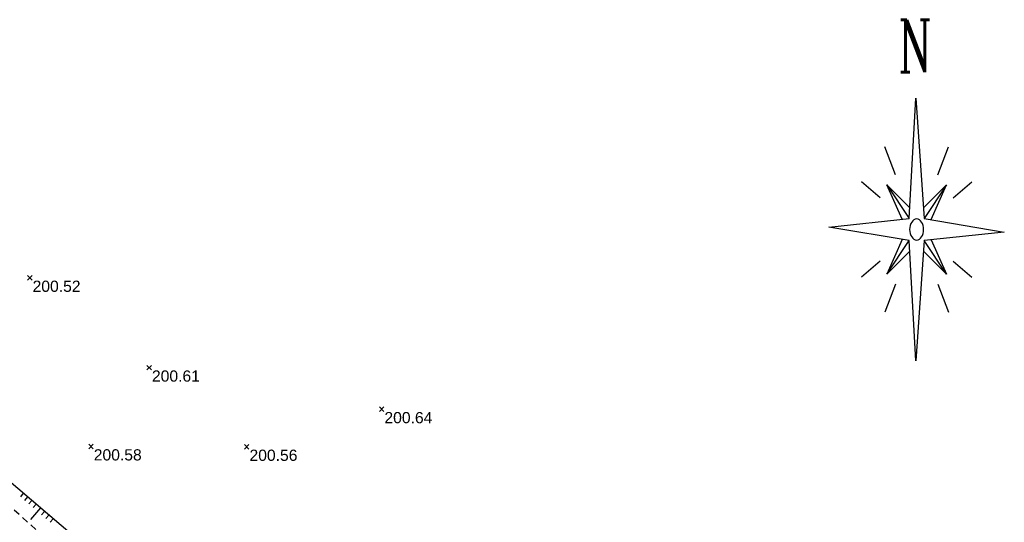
# Model space of a CAD drawing. Extents: x 1616800 to 1632437, y 2248456 to 2251974.
# Tile 97 of 256: x 1617568 to 1617656, y 2251787 to 2251832. Entities that reach past the tile are written whole.
import ezdxf
from ezdxf.enums import TextEntityAlignment as Align

# ---------------------------------------------------------------- set-up
doc = ezdxf.new("R2010")
doc.units = 0
doc.header["$LTSCALE"] = 2
doc.header["$PDMODE"] = 3
doc.header["$PDSIZE"] = 0.2
doc.linetypes.add('CONTINU', pattern=[0])
doc.linetypes.add('FOSSE', pattern=[0.5, 0.3, -0.2])
doc.layers.get('0').update_dxf_attribs({"linetype": 'CONTINUOUS'})
for name, color, linetype in [('X-PTS TOPO-TEXTE TOPOALT', 8, 'CONTINUOUS'), ('X-PTS TOPO-TOPOPOINT', 8, 'CONTINUOUS'), ('Y-FDP TOPO-TOP_AXE_FOSSE', 8, 'CONTINUOUS'), ('Y-FDP TOPO-TOP_BARBULE', 8, 'CONTINUOUS'), ('Y-FDP TOPO-TOP_TALUS', 8, 'CONTINUOUS')]:
    doc.layers.add(name, color=color, linetype=linetype)
doc.styles.add('ROMANC', font='romanc.shx')
doc.styles.get("Standard").update_dxf_attribs({"font": 'arial.ttf'})

# ---------------------------------------------------------------- blocks, each defined once
blk = doc.blocks.new('TCPOINT')
at = {"color": 0}
blk.add_point((0, 0), dxfattribs=at)
at = {"layer": 'X-PTS TOPO-TEXTE TOPOALT'}
blk.add_attdef('ALT', text='', height=0.75, dxfattribs=at).set_placement((0.25, -0.25), align=Align.TOP_LEFT)
blk = doc.blocks.new('NORD')
at = {"color": 0}
for p, q in [((-0.106, 0.159), (-0.011, 1.875)), ((-0.011, 1.875), (0.106, 0.159)), ((-0.3, 0.779), (-0.454, 1.18)), ((0.3, 0.779), (0.454, 1.18)), ((-0.52, 0.45), (-0.787, 0.681)), ((-0.098, 0.309), (-0.424, 0.636)), ((-0.206, 0.147), (-0.424, 0.636)), ((-0.424, 0.636), (-0.106, 0.159)), ((0.096, 0.308), (0.424, 0.636)), ((0.424, 0.636), (0.106, 0.159)), ((0.206, 0.144), (0.424, 0.636)), ((0.52, 0.45), (0.787, 0.681)), ((-1.25, 0.032), (-0.106, 0.159)), ((0.106, 0.159), (1.25, -0.039)), ((-0.106, -0.159), (-1.25, 0.032)), ((1.25, -0.039), (0.106, -0.159)), ((-0.205, -0.142), (-0.424, -0.636)), ((-0.424, -0.636), (-0.106, -0.159)), ((-0.01, -1.875), (-0.106, -0.159)), ((0.106, -0.159), (-0.01, -1.875)), ((0.424, -0.636), (0.106, -0.159)), ((0.206, -0.149), (0.424, -0.636)), ((-0.095, -0.308), (-0.424, -0.636)), ((0.099, -0.309), (0.424, -0.636)), ((-0.52, -0.45), (-0.787, -0.681)), ((0.52, -0.45), (0.787, -0.681)), ((-0.3, -0.779), (-0.454, -1.18)), ((0.3, -0.779), (0.454, -1.18))]:
    blk.add_line(p, q, dxfattribs=at)
at = {"color": 0, "extrusion": (0, 0, -1)}
blk.add_ellipse((0, 0), major_axis=(0, 0.15), ratio=0.666667, dxfattribs=at)
at = {"color": 0, "style": 'ROMANC', "width": 0.666667}
blk.add_text('N', height=0.75, dxfattribs=at).set_placement((-0.268, 2.242))

msp = doc.modelspace()

# ---------------------------------------------------------------- linework, layer by layer
at = {"layer": 'Y-FDP TOPO-TOP_AXE_FOSSE', "linetype": 'FOSSE', "elevation": 201.34, "flags": 128}
msp.add_lwpolyline([(1617590.0016, 2251770.974), (1617584.7556, 2251772.883), (1617582.6246, 2251775.375), (1617571.7086, 2251783.961), (1617562.8276, 2251791.769), (1617556.9936, 2251797.641), (1617547.2366, 2251806.621), (1617532.1126, 2251820.249)], dxfattribs=at)
at = {"layer": 'Y-FDP TOPO-TOP_BARBULE'}
for p, q in [((1617568.1372, 2251789.3332), (1617567.8761, 2251789.0271)), ((1617568.5176, 2251789.0088), (1617568.2553, 2251788.7012)), ((1617568.8981, 2251788.6843), (1617568.6346, 2251788.3754)), ((1617569.6589, 2251788.0354), (1617568.7729, 2251786.9965)), ((1617569.2785, 2251788.3599), (1617569.0138, 2251788.0496)), ((1617570.0393, 2251787.7109), (1617569.7724, 2251787.3979)), ((1617570.4198, 2251787.3865), (1617570.1516, 2251787.0721)), ((1617570.8002, 2251787.062), (1617570.5309, 2251786.7462))]:
    msp.add_line(p, q, dxfattribs=at)
at = {"layer": 'Y-FDP TOPO-TOP_TALUS', "linetype": 'CONTINU', "elevation": 201.34, "flags": 128}
msp.add_lwpolyline([(1617589.0266, 2251773.872), (1617587.9076, 2251773.052), (1617572.9506, 2251785.228), (1617558.2556, 2251797.761), (1617548.1796, 2251807.811), (1617532.4676, 2251821.159)], dxfattribs=at)

# ---------------------------------------------------------------- block references
at = {"xscale": 6.25, "yscale": 6.25, "zscale": 6.25}
msp.add_blockref('NORD', (1617647.728, 2251812.8399), dxfattribs=at)
at = {"layer": 'X-PTS TOPO-TOPOPOINT'}
ref = msp.add_blockref('TCPOINT', (1617568.7156, 2251808.532, 200.52), dxfattribs=at)
ref.add_attrib('ALT', '200.52', dxfattribs={"layer": 'X-PTS TOPO-TEXTE TOPOALT', "height": 1, "rotation": 0}).set_placement((1617568.9656, 2251808.282, 200.52), align=Align.TOP_LEFT)
ref = msp.add_blockref('TCPOINT', (1617579.3506, 2251800.531, 200.61), dxfattribs=at)
ref.add_attrib('ALT', '200.61', dxfattribs={"layer": 'X-PTS TOPO-TEXTE TOPOALT', "height": 1, "rotation": 0}).set_placement((1617579.6006, 2251800.281, 200.61), align=Align.TOP_LEFT)
ref = msp.add_blockref('TCPOINT', (1617600.0616, 2251796.822, 200.64), dxfattribs=at)
ref.add_attrib('ALT', '200.64', dxfattribs={"layer": 'X-PTS TOPO-TEXTE TOPOALT', "height": 1, "rotation": 360}).set_placement((1617600.3116, 2251796.572, 200.64), align=Align.TOP_LEFT)
ref = msp.add_blockref('TCPOINT', (1617574.1646, 2251793.505, 200.58), dxfattribs=at)
ref.add_attrib('ALT', '200.58', dxfattribs={"layer": 'X-PTS TOPO-TEXTE TOPOALT', "height": 1, "rotation": 360}).set_placement((1617574.4146, 2251793.255, 200.58), align=Align.TOP_LEFT)
ref = msp.add_blockref('TCPOINT', (1617588.0396, 2251793.469, 200.56), dxfattribs=at)
ref.add_attrib('ALT', '200.56', dxfattribs={"layer": 'X-PTS TOPO-TEXTE TOPOALT', "height": 1, "rotation": 0}).set_placement((1617588.2896, 2251793.219, 200.56), align=Align.TOP_LEFT)

doc.saveas('drawing.dxf')
